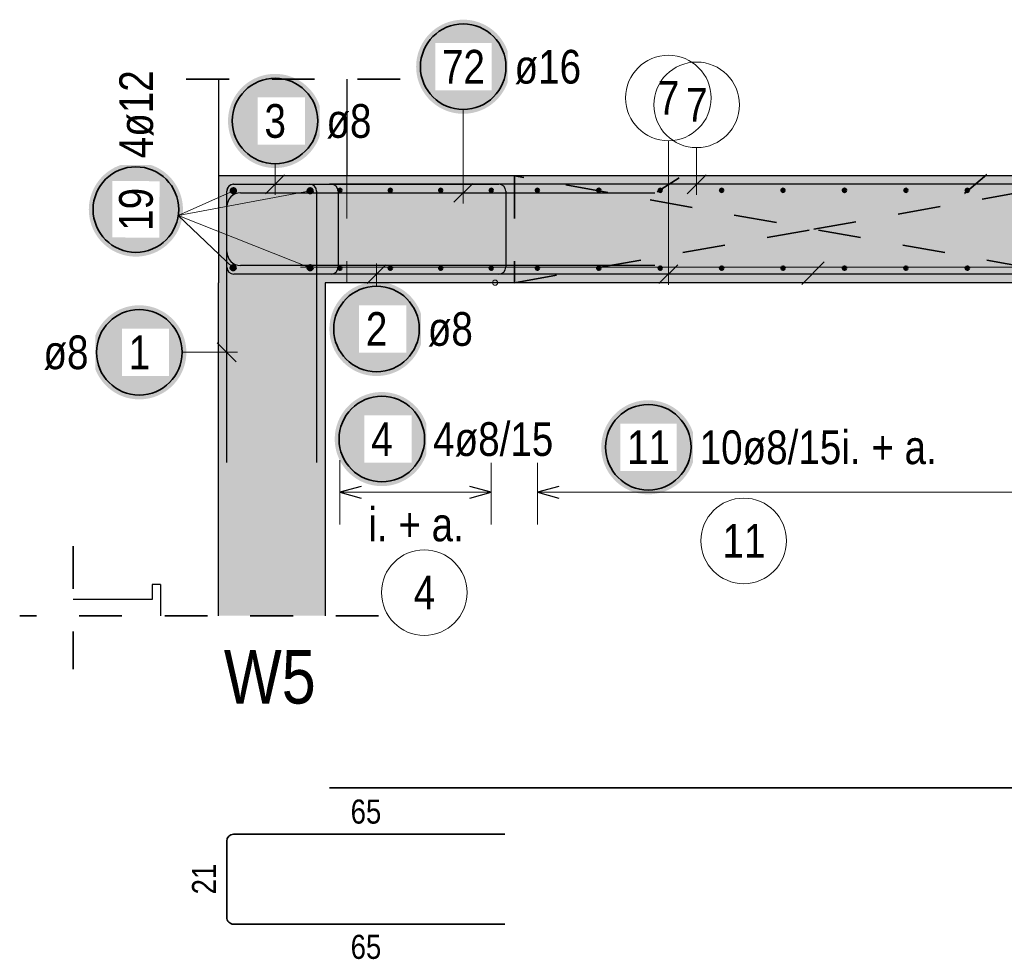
# Model space of a CAD drawing. Header units: millimetres. Extents: x -4.8 to 37.2, y -12 to 28.3.
# Tile 15 of 82: x 8.2 to 10.5, y 11.7 to 13.9. Entities that reach past the tile are written whole.
import ezdxf

# ---------------------------------------------------------------- set-up
doc = ezdxf.new("R2010")
doc.units = ezdxf.units.MM
doc.linetypes.add('DOT', pattern=[0.25, 0, -0.25])
doc.linetypes.add('HIDDEN', pattern=[0.375, 0.25, -0.125])
doc.layers.add('Achsen', color=7, linetype='Continuous', lineweight=20)
doc.layers.add('nplo Bewehrung', color=7, linetype='Continuous', lineweight=20)
doc.styles.add('Arial Narrow', font='ARIALN.TTF')

msp = doc.modelspace()

# ---------------------------------------------------------------- hatches: boundary and pattern name
at = {"lineweight": 25, "true_color": 0xffffff}
for points in [[(9.304933, 13.79486), (9.304866, 13.798699), (9.304665, 13.802533), (9.30433, 13.806358), (9.303862, 13.810169), (9.303262, 13.813961), (9.302529, 13.81773), (9.301665, 13.821471), (9.300672, 13.82518), (9.299549, 13.828852), (9.298299, 13.832482), (9.296923, 13.836067), (9.295423, 13.839601), (9.2938, 13.843081), (9.292057, 13.846502), (9.290196, 13.84986), (9.288218, 13.853151), (9.286127, 13.856371), (9.283925, 13.859516), (9.281614, 13.862583), (9.279198, 13.865566), (9.276679, 13.868464), (9.27406, 13.871272), (9.271345, 13.873987), (9.268537, 13.876606), (9.265639, 13.879125), (9.262656, 13.881541), (9.259589, 13.883852), (9.256444, 13.886054), (9.253224, 13.888145), (9.249933, 13.890123), (9.246575, 13.891984), (9.243154, 13.893727), (9.239674, 13.89535), (9.236139, 13.89685), (9.232555, 13.898226), (9.228925, 13.899476), (9.225253, 13.900599), (9.221544, 13.901592), (9.217803, 13.902456), (9.214034, 13.903189), (9.210242, 13.903789), (9.206431, 13.904257), (9.202606, 13.904592), (9.198772, 13.904793), (9.194933, 13.90486), (9.191094, 13.904793), (9.18726, 13.904592), (9.183435, 13.904257), (9.179624, 13.903789), (9.175831, 13.903189), (9.172062, 13.902456), (9.168321, 13.901592), (9.164613, 13.900599), (9.160941, 13.899476), (9.157311, 13.898226), (9.153726, 13.89685), (9.150192, 13.89535), (9.146712, 13.893727), (9.143291, 13.891984), (9.139933, 13.890123), (9.136642, 13.888145), (9.133422, 13.886054), (9.130276, 13.883852), (9.12721, 13.881541), (9.124226, 13.879125), (9.121328, 13.876606), (9.11852, 13.873987), (9.115805, 13.871272), (9.113187, 13.868464), (9.110668, 13.865566), (9.108252, 13.862583), (9.105941, 13.859516), (9.103739, 13.856371), (9.101647, 13.853151), (9.09967, 13.84986), (9.097809, 13.846502), (9.096065, 13.843081), (9.094443, 13.839601), (9.092943, 13.836067), (9.091567, 13.832482), (9.090317, 13.828852), (9.089194, 13.82518), (9.0882, 13.821471), (9.087337, 13.81773), (9.086604, 13.813961), (9.086003, 13.810169), (9.085535, 13.806358), (9.085201, 13.802533), (9.085, 13.798699), (9.084933, 13.79486), (9.085, 13.791021), (9.085201, 13.787187), (9.085535, 13.783362), (9.086003, 13.779551), (9.086604, 13.775758), (9.087337, 13.771989), (9.0882, 13.768248), (9.089194, 13.76454), (9.090317, 13.760868), (9.091567, 13.757238), (9.092943, 13.753653), (9.094443, 13.750119), (9.096065, 13.746639), (9.097809, 13.743218), (9.09967, 13.73986), (9.101647, 13.736569), (9.103739, 13.733349), (9.105941, 13.730203), (9.108252, 13.727137), (9.110668, 13.724153), (9.113187, 13.721255), (9.115805, 13.718447), (9.11852, 13.715732), (9.121328, 13.713114), (9.124226, 13.710595), (9.12721, 13.708179), (9.130276, 13.705868), (9.133422, 13.703666), (9.136642, 13.701574), (9.139933, 13.699597), (9.143291, 13.697736), (9.146712, 13.695992), (9.150192, 13.69437), (9.153726, 13.69287), (9.157311, 13.691494), (9.160941, 13.690244), (9.164613, 13.689121), (9.168321, 13.688127), (9.172062, 13.687264), (9.175831, 13.686531), (9.179624, 13.68593), (9.183435, 13.685462), (9.18726, 13.685128), (9.191094, 13.684927), (9.194933, 13.68486), (9.198772, 13.684927), (9.202606, 13.685128), (9.206431, 13.685462), (9.210242, 13.68593), (9.214034, 13.686531), (9.217803, 13.687264), (9.221544, 13.688127), (9.225253, 13.689121), (9.228925, 13.690244), (9.232555, 13.691494), (9.236139, 13.69287), (9.239674, 13.69437), (9.243154, 13.695992), (9.246575, 13.697736), (9.249933, 13.699597), (9.253224, 13.701574), (9.256444, 13.703666), (9.259589, 13.705868), (9.262656, 13.708179), (9.265639, 13.710595), (9.268537, 13.713114), (9.271345, 13.715732), (9.27406, 13.718447), (9.276679, 13.721255), (9.279198, 13.724153), (9.281614, 13.727137), (9.283925, 13.730203), (9.286127, 13.733349), (9.288218, 13.736569), (9.290196, 13.73986), (9.292057, 13.743218), (9.2938, 13.746639), (9.295423, 13.750119), (9.296923, 13.753653), (9.298299, 13.757238), (9.299549, 13.760868), (9.300672, 13.76454), (9.301665, 13.768248), (9.302529, 13.771989), (9.303262, 13.775758), (9.303862, 13.779551), (9.30433, 13.783362), (9.304665, 13.787187)], [(8.865177, 13.668111), (8.86511, 13.67195), (8.86491, 13.675785), (8.864575, 13.67961), (8.864107, 13.683421), (8.863506, 13.687213), (8.862774, 13.690982), (8.86191, 13.694723), (8.860916, 13.698432), (8.859794, 13.702103), (8.858544, 13.705734), (8.857168, 13.709318), (8.855667, 13.712852), (8.854045, 13.716332), (8.852302, 13.719753), (8.85044, 13.723111), (8.848463, 13.726403), (8.846372, 13.729623), (8.844169, 13.732768), (8.841859, 13.735834), (8.839442, 13.738818), (8.836923, 13.741716), (8.834305, 13.744524), (8.83159, 13.747239), (8.828782, 13.749857), (8.825884, 13.752376), (8.8229, 13.754793), (8.819834, 13.757103), (8.816689, 13.759306), (8.813469, 13.761397), (8.810177, 13.763374), (8.806819, 13.765236), (8.803398, 13.766979), (8.799919, 13.768601), (8.796384, 13.770102), (8.7928, 13.771478), (8.789169, 13.772728), (8.785498, 13.77385), (8.781789, 13.774844), (8.778048, 13.775708), (8.774279, 13.77644), (8.770487, 13.777041), (8.766676, 13.777509), (8.762851, 13.777844), (8.759016, 13.778044), (8.755177, 13.778111), (8.751339, 13.778044), (8.747504, 13.777844), (8.743679, 13.777509), (8.739868, 13.777041), (8.736076, 13.77644), (8.732307, 13.775708), (8.728566, 13.774844), (8.724857, 13.77385), (8.721186, 13.772728), (8.717555, 13.771478), (8.713971, 13.770102), (8.710436, 13.768601), (8.706957, 13.766979), (8.703536, 13.765236), (8.700177, 13.763374), (8.696886, 13.761397), (8.693666, 13.759306), (8.690521, 13.757103), (8.687455, 13.754793), (8.684471, 13.752376), (8.681573, 13.749857), (8.678765, 13.747239), (8.67605, 13.744524), (8.673432, 13.741716), (8.670913, 13.738818), (8.668496, 13.735834), (8.666186, 13.732768), (8.663983, 13.729623), (8.661892, 13.726403), (8.659915, 13.723111), (8.658053, 13.719753), (8.65631, 13.716332), (8.654687, 13.712852), (8.653187, 13.709318), (8.651811, 13.705734), (8.650561, 13.702103), (8.649439, 13.698432), (8.648445, 13.694723), (8.647581, 13.690982), (8.646849, 13.687213), (8.646248, 13.683421), (8.64578, 13.67961), (8.645445, 13.675785), (8.645244, 13.67195), (8.645177, 13.668111), (8.645244, 13.664273), (8.645445, 13.660438), (8.64578, 13.656613), (8.646248, 13.652802), (8.646849, 13.64901), (8.647581, 13.645241), (8.648445, 13.6415), (8.649439, 13.637791), (8.650561, 13.63412), (8.651811, 13.630489), (8.653187, 13.626905), (8.654687, 13.62337), (8.65631, 13.619891), (8.658053, 13.61647), (8.659915, 13.613111), (8.661892, 13.60982), (8.663983, 13.6066), (8.666186, 13.603455), (8.668496, 13.600389), (8.670913, 13.597405), (8.673432, 13.594507), (8.67605, 13.591699), (8.678765, 13.588984), (8.681573, 13.586366), (8.684471, 13.583847), (8.687455, 13.58143), (8.690521, 13.57912), (8.693666, 13.576917), (8.696886, 13.574826), (8.700177, 13.572849), (8.703536, 13.570987), (8.706957, 13.569244), (8.710436, 13.567621), (8.713971, 13.566121), (8.717555, 13.564745), (8.721186, 13.563495), (8.724857, 13.562373), (8.728566, 13.561379), (8.732307, 13.560515), (8.736076, 13.559783), (8.739868, 13.559182), (8.743679, 13.558714), (8.747504, 13.558379), (8.751339, 13.558178), (8.755177, 13.558111), (8.759016, 13.558178), (8.762851, 13.558379), (8.766676, 13.558714), (8.770487, 13.559182), (8.774279, 13.559783), (8.778048, 13.560515), (8.781789, 13.561379), (8.785498, 13.562373), (8.789169, 13.563495), (8.7928, 13.564745), (8.796384, 13.566121), (8.799919, 13.567621), (8.803398, 13.569244), (8.806819, 13.570987), (8.810177, 13.572849), (8.813469, 13.574826), (8.816689, 13.576917), (8.819834, 13.57912), (8.8229, 13.58143), (8.825884, 13.583847), (8.828782, 13.586366), (8.83159, 13.588984), (8.834305, 13.591699), (8.836923, 13.594507), (8.839442, 13.597405), (8.841859, 13.600389), (8.844169, 13.603455), (8.846372, 13.6066), (8.848463, 13.60982), (8.85044, 13.613111), (8.852302, 13.61647), (8.854045, 13.619891), (8.855667, 13.62337), (8.857168, 13.626905), (8.858544, 13.630489), (8.859794, 13.63412), (8.860916, 13.637791), (8.86191, 13.6415), (8.862774, 13.645241), (8.863506, 13.64901), (8.864107, 13.652802), (8.864575, 13.656613), (8.86491, 13.660438)], [(9.102219, 13.181816), (9.102152, 13.185655), (9.101951, 13.18949), (9.101617, 13.193314), (9.101149, 13.197125), (9.100548, 13.200918), (9.099815, 13.204687), (9.098952, 13.208428), (9.097958, 13.212136), (9.096835, 13.215808), (9.095585, 13.219439), (9.094209, 13.223023), (9.092709, 13.226557), (9.091087, 13.230037), (9.089343, 13.233458), (9.087482, 13.236816), (9.085505, 13.240107), (9.083413, 13.243328), (9.081211, 13.246473), (9.0789, 13.249539), (9.076484, 13.252523), (9.073965, 13.255421), (9.071347, 13.258229), (9.068632, 13.260944), (9.065824, 13.263562), (9.062926, 13.266081), (9.059942, 13.268497), (9.056876, 13.270808), (9.05373, 13.27301), (9.05051, 13.275102), (9.047219, 13.277079), (9.043861, 13.278941), (9.04044, 13.280684), (9.03696, 13.282306), (9.033426, 13.283807), (9.029841, 13.285182), (9.026211, 13.286433), (9.022539, 13.287555), (9.018831, 13.288549), (9.01509, 13.289413), (9.011321, 13.290145), (9.007528, 13.290746), (9.003717, 13.291214), (8.999892, 13.291548), (8.996058, 13.291749), (8.992219, 13.291816), (8.98838, 13.291749), (8.984546, 13.291548), (8.980721, 13.291214), (8.97691, 13.290746), (8.973118, 13.290145), (8.969349, 13.289413), (8.965608, 13.288549), (8.961899, 13.287555), (8.958227, 13.286433), (8.954597, 13.285182), (8.951013, 13.283807), (8.947478, 13.282306), (8.943998, 13.280684), (8.940577, 13.278941), (8.937219, 13.277079), (8.933928, 13.275102), (8.930708, 13.27301), (8.927563, 13.270808), (8.924496, 13.268497), (8.921513, 13.266081), (8.918615, 13.263562), (8.915807, 13.260944), (8.913092, 13.258229), (8.910473, 13.255421), (8.907954, 13.252523), (8.905538, 13.249539), (8.903227, 13.246473), (8.901025, 13.243328), (8.898934, 13.240107), (8.896956, 13.236816), (8.895095, 13.233458), (8.893352, 13.230037), (8.891729, 13.226557), (8.890229, 13.223023), (8.888853, 13.219439), (8.887603, 13.215808), (8.88648, 13.212136), (8.885487, 13.208428), (8.884623, 13.204687), (8.88389, 13.200918), (8.88329, 13.197125), (8.882822, 13.193314), (8.882487, 13.18949), (8.882286, 13.185655), (8.882219, 13.181816), (8.882286, 13.177977), (8.882487, 13.174143), (8.882822, 13.170318), (8.88329, 13.166507), (8.88389, 13.162715), (8.884623, 13.158946), (8.885487, 13.155205), (8.88648, 13.151496), (8.887603, 13.147824), (8.888853, 13.144194), (8.890229, 13.14061), (8.891729, 13.137075), (8.893352, 13.133595), (8.895095, 13.130174), (8.896956, 13.126816), (8.898934, 13.123525), (8.901025, 13.120305), (8.903227, 13.11716), (8.905538, 13.114094), (8.907954, 13.11111), (8.910473, 13.108212), (8.913092, 13.105404), (8.915807, 13.102689), (8.918615, 13.10007), (8.921513, 13.097551), (8.924496, 13.095135), (8.927563, 13.092824), (8.930708, 13.090622), (8.933928, 13.088531), (8.937219, 13.086554), (8.940577, 13.084692), (8.943998, 13.082949), (8.947478, 13.081326), (8.951013, 13.079826), (8.954597, 13.07845), (8.958227, 13.0772), (8.961899, 13.076078), (8.965608, 13.075084), (8.969349, 13.07422), (8.973118, 13.073487), (8.97691, 13.072887), (8.980721, 13.072419), (8.984546, 13.072084), (8.98838, 13.071883), (8.992219, 13.071816), (8.996058, 13.071883), (8.999892, 13.072084), (9.003717, 13.072419), (9.007528, 13.072887), (9.011321, 13.073487), (9.01509, 13.07422), (9.018831, 13.075084), (9.022539, 13.076078), (9.026211, 13.0772), (9.029841, 13.07845), (9.033426, 13.079826), (9.03696, 13.081326), (9.04044, 13.082949), (9.043861, 13.084692), (9.047219, 13.086554), (9.05051, 13.088531), (9.05373, 13.090622), (9.056876, 13.092824), (9.059942, 13.095135), (9.062926, 13.097551), (9.065824, 13.10007), (9.068632, 13.102689), (9.071347, 13.105404), (9.073965, 13.108212), (9.076484, 13.11111), (9.0789, 13.114094), (9.081211, 13.11716), (9.083413, 13.120305), (9.085505, 13.123525), (9.087482, 13.126816), (9.089343, 13.130174), (9.091087, 13.133595), (9.092709, 13.137075), (9.094209, 13.14061), (9.095585, 13.144194), (9.096835, 13.147824), (9.097958, 13.151496), (9.098952, 13.155205), (9.099815, 13.158946), (9.100548, 13.162715), (9.101149, 13.166507), (9.101617, 13.170318), (9.101951, 13.174143)], [(8.547762, 13.127191), (8.547695, 13.13103), (8.547495, 13.134864), (8.54716, 13.138689), (8.546692, 13.1425), (8.546091, 13.146293), (8.545359, 13.150062), (8.544495, 13.153803), (8.543501, 13.157511), (8.542379, 13.161183), (8.541129, 13.164813), (8.539753, 13.168398), (8.538252, 13.171932), (8.53663, 13.175412), (8.534887, 13.178833), (8.533025, 13.182191), (8.531048, 13.185482), (8.528957, 13.188702), (8.526754, 13.191848), (8.524444, 13.194914), (8.522027, 13.197898), (8.519508, 13.200796), (8.51689, 13.203604), (8.514175, 13.206319), (8.511367, 13.208937), (8.508469, 13.211456), (8.505485, 13.213872), (8.502419, 13.216183), (8.499274, 13.218385), (8.496054, 13.220477), (8.492762, 13.222454), (8.489404, 13.224315), (8.485983, 13.226059), (8.482503, 13.227681), (8.478969, 13.229181), (8.475385, 13.230557), (8.471754, 13.231807), (8.468083, 13.23293), (8.464374, 13.233924), (8.460633, 13.234787), (8.456864, 13.23552), (8.453072, 13.236121), (8.449261, 13.236589), (8.445436, 13.236923), (8.441601, 13.237124), (8.437762, 13.237191), (8.433924, 13.237124), (8.430089, 13.236923), (8.426264, 13.236589), (8.422453, 13.236121), (8.418661, 13.23552), (8.414892, 13.234787), (8.411151, 13.233924), (8.407442, 13.23293), (8.403771, 13.231807), (8.40014, 13.230557), (8.396556, 13.229181), (8.393021, 13.227681), (8.389542, 13.226059), (8.386121, 13.224315), (8.382762, 13.222454), (8.379471, 13.220477), (8.376251, 13.218385), (8.373106, 13.216183), (8.37004, 13.213872), (8.367056, 13.211456), (8.364158, 13.208937), (8.36135, 13.206319), (8.358635, 13.203604), (8.356017, 13.200796), (8.353498, 13.197898), (8.351081, 13.194914), (8.348771, 13.191848), (8.346568, 13.188702), (8.344477, 13.185482), (8.3425, 13.182191), (8.340638, 13.178833), (8.338895, 13.175412), (8.337272, 13.171932), (8.335772, 13.168398), (8.334396, 13.164813), (8.333146, 13.161183), (8.332024, 13.157511), (8.33103, 13.153803), (8.330166, 13.150062), (8.329434, 13.146293), (8.328833, 13.1425), (8.328365, 13.138689), (8.32803, 13.134864), (8.327829, 13.13103), (8.327762, 13.127191), (8.327829, 13.123352), (8.32803, 13.119518), (8.328365, 13.115693), (8.328833, 13.111882), (8.329434, 13.10809), (8.330166, 13.104321), (8.33103, 13.10058), (8.332024, 13.096871), (8.333146, 13.093199), (8.334396, 13.089569), (8.335772, 13.085985), (8.337272, 13.08245), (8.338895, 13.07897), (8.340638, 13.075549), (8.3425, 13.072191), (8.344477, 13.0689), (8.346568, 13.06568), (8.348771, 13.062535), (8.351081, 13.059468), (8.353498, 13.056485), (8.356017, 13.053587), (8.358635, 13.050779), (8.36135, 13.048064), (8.364158, 13.045445), (8.367056, 13.042926), (8.37004, 13.04051), (8.373106, 13.038199), (8.376251, 13.035997), (8.379471, 13.033906), (8.382762, 13.031928), (8.386121, 13.030067), (8.389542, 13.028324), (8.393021, 13.026701), (8.396556, 13.025201), (8.40014, 13.023825), (8.403771, 13.022575), (8.407442, 13.021452), (8.411151, 13.020459), (8.414892, 13.019595), (8.418661, 13.018862), (8.422453, 13.018262), (8.426264, 13.017794), (8.430089, 13.017459), (8.433924, 13.017258), (8.437762, 13.017191), (8.441601, 13.017258), (8.445436, 13.017459), (8.449261, 13.017794), (8.453072, 13.018262), (8.456864, 13.018862), (8.460633, 13.019595), (8.464374, 13.020459), (8.468083, 13.021452), (8.471754, 13.022575), (8.475385, 13.023825), (8.478969, 13.025201), (8.482503, 13.026701), (8.485983, 13.028324), (8.489404, 13.030067), (8.492762, 13.031928), (8.496054, 13.033906), (8.499274, 13.035997), (8.502419, 13.038199), (8.505485, 13.04051), (8.508469, 13.042926), (8.511367, 13.045445), (8.514175, 13.048064), (8.51689, 13.050779), (8.519508, 13.053587), (8.522027, 13.056485), (8.524444, 13.059468), (8.526754, 13.062535), (8.528957, 13.06568), (8.531048, 13.0689), (8.533025, 13.072191), (8.534887, 13.075549), (8.53663, 13.07897), (8.538252, 13.08245), (8.539753, 13.085985), (8.541129, 13.089569), (8.542379, 13.093199), (8.543501, 13.096871), (8.544495, 13.10058), (8.545359, 13.104321), (8.546091, 13.10809), (8.546692, 13.111882), (8.54716, 13.115693), (8.547495, 13.119518)], [(9.114635, 12.924386), (9.114568, 12.928225), (9.114367, 12.93206), (9.114032, 12.935884), (9.113564, 12.939695), (9.112963, 12.943488), (9.112231, 12.947257), (9.111367, 12.950998), (9.110373, 12.954706), (9.109251, 12.958378), (9.108001, 12.962009), (9.106625, 12.965593), (9.105125, 12.969127), (9.103502, 12.972607), (9.101759, 12.976028), (9.099897, 12.979386), (9.09792, 12.982677), (9.095829, 12.985898), (9.093626, 12.989043), (9.091316, 12.992109), (9.088899, 12.995093), (9.086381, 12.997991), (9.083762, 13.000799), (9.081047, 13.003514), (9.078239, 13.006132), (9.075341, 13.008651), (9.072357, 13.011068), (9.069291, 13.013378), (9.066146, 13.01558), (9.062926, 13.017672), (9.059635, 13.019649), (9.056276, 13.021511), (9.052855, 13.023254), (9.049376, 13.024876), (9.045841, 13.026377), (9.042257, 13.027753), (9.038626, 13.029003), (9.034955, 13.030125), (9.031246, 13.031119), (9.027505, 13.031983), (9.023736, 13.032715), (9.019944, 13.033316), (9.016133, 13.033784), (9.012308, 13.034118), (9.008474, 13.034319), (9.004635, 13.034386), (9.000796, 13.034319), (8.996961, 13.034118), (8.993136, 13.033784), (8.989326, 13.033316), (8.985533, 13.032715), (8.981764, 13.031983), (8.978023, 13.031119), (8.974314, 13.030125), (8.970643, 13.029003), (8.967012, 13.027753), (8.963428, 13.026377), (8.959894, 13.024876), (8.956414, 13.023254), (8.952993, 13.021511), (8.949635, 13.019649), (8.946343, 13.017672), (8.943123, 13.01558), (8.939978, 13.013378), (8.936912, 13.011068), (8.933928, 13.008651), (8.93103, 13.006132), (8.928222, 13.003514), (8.925507, 13.000799), (8.922889, 12.997991), (8.92037, 12.995093), (8.917953, 12.992109), (8.915643, 12.989043), (8.91344, 12.985898), (8.911349, 12.982677), (8.909372, 12.979386), (8.90751, 12.976028), (8.905767, 12.972607), (8.904145, 12.969127), (8.902644, 12.965593), (8.901268, 12.962009), (8.900018, 12.958378), (8.898896, 12.954706), (8.897902, 12.950998), (8.897038, 12.947257), (8.896306, 12.943488), (8.895705, 12.939695), (8.895237, 12.935884), (8.894903, 12.93206), (8.894702, 12.928225), (8.894635, 12.924386), (8.894702, 12.920547), (8.894903, 12.916713), (8.895237, 12.912888), (8.895705, 12.909077), (8.896306, 12.905285), (8.897038, 12.901516), (8.897902, 12.897775), (8.898896, 12.894066), (8.900018, 12.890394), (8.901268, 12.886764), (8.902644, 12.88318), (8.904145, 12.879645), (8.905767, 12.876166), (8.90751, 12.872744), (8.909372, 12.869386), (8.911349, 12.866095), (8.91344, 12.862875), (8.915643, 12.85973), (8.917953, 12.856664), (8.92037, 12.85368), (8.922889, 12.850782), (8.925507, 12.847974), (8.928222, 12.845259), (8.93103, 12.84264), (8.933928, 12.840121), (8.936912, 12.837705), (8.939978, 12.835394), (8.943123, 12.833192), (8.946343, 12.831101), (8.949635, 12.829124), (8.952993, 12.827262), (8.956414, 12.825519), (8.959894, 12.823896), (8.963428, 12.822396), (8.967012, 12.82102), (8.970643, 12.81977), (8.974314, 12.818648), (8.978023, 12.817654), (8.981764, 12.81679), (8.985533, 12.816057), (8.989326, 12.815457), (8.993136, 12.814989), (8.996961, 12.814654), (9.000796, 12.814453), (9.004635, 12.814386), (9.008474, 12.814453), (9.012308, 12.814654), (9.016133, 12.814989), (9.019944, 12.815457), (9.023736, 12.816057), (9.027505, 12.81679), (9.031246, 12.817654), (9.034955, 12.818648), (9.038626, 12.81977), (9.042257, 12.82102), (9.045841, 12.822396), (9.049376, 12.823896), (9.052855, 12.825519), (9.056276, 12.827262), (9.059635, 12.829124), (9.062926, 12.831101), (9.066146, 12.833192), (9.069291, 12.835394), (9.072357, 12.837705), (9.075341, 12.840121), (9.078239, 12.84264), (9.081047, 12.845259), (9.083762, 12.847974), (9.086381, 12.850782), (9.088899, 12.85368), (9.091316, 12.856664), (9.093626, 12.85973), (9.095829, 12.862875), (9.09792, 12.866095), (9.099897, 12.869386), (9.101759, 12.872744), (9.103502, 12.876166), (9.105125, 12.879645), (9.106625, 12.88318), (9.108001, 12.886764), (9.109251, 12.890394), (9.110373, 12.894066), (9.111367, 12.897775), (9.112231, 12.901516), (9.112963, 12.905285), (9.113564, 12.909077), (9.114032, 12.912888), (9.114367, 12.916713)], [(9.737605, 12.905218), (9.737538, 12.909057), (9.737337, 12.912892), (9.737003, 12.916717), (9.736535, 12.920527), (9.735934, 12.92432), (9.735202, 12.928089), (9.734338, 12.93183), (9.733344, 12.935539), (9.732222, 12.93921), (9.730971, 12.942841), (9.729596, 12.946425), (9.728095, 12.949959), (9.726473, 12.953439), (9.72473, 12.95686), (9.722868, 12.960218), (9.720891, 12.96351), (9.718799, 12.96673), (9.716597, 12.969875), (9.714286, 12.972941), (9.71187, 12.975925), (9.709351, 12.978823), (9.706733, 12.981631), (9.704018, 12.984346), (9.70121, 12.986964), (9.698312, 12.989483), (9.695328, 12.9919), (9.692262, 12.99421), (9.689117, 12.996413), (9.685896, 12.998504), (9.682605, 13.000481), (9.679247, 13.002343), (9.675826, 13.004086), (9.672346, 13.005708), (9.668812, 13.007209), (9.665228, 13.008585), (9.661597, 13.009835), (9.657925, 13.010957), (9.654217, 13.011951), (9.650476, 13.012815), (9.646707, 13.013547), (9.642914, 13.014148), (9.639103, 13.014616), (9.635279, 13.01495), (9.631444, 13.015151), (9.627605, 13.015218), (9.623766, 13.015151), (9.619932, 13.01495), (9.616107, 13.014616), (9.612296, 13.014148), (9.608504, 13.013547), (9.604735, 13.012815), (9.600994, 13.011951), (9.597285, 13.010957), (9.593613, 13.009835), (9.589983, 13.008585), (9.586399, 13.007209), (9.582864, 13.005708), (9.579384, 13.004086), (9.575963, 13.002343), (9.572605, 13.000481), (9.569314, 12.998504), (9.566094, 12.996413), (9.562949, 12.99421), (9.559883, 12.9919), (9.556899, 12.989483), (9.554001, 12.986964), (9.551193, 12.984346), (9.548478, 12.981631), (9.545859, 12.978823), (9.54334, 12.975925), (9.540924, 12.972941), (9.538613, 12.969875), (9.536411, 12.96673), (9.53432, 12.96351), (9.532342, 12.960218), (9.530481, 12.95686), (9.528738, 12.953439), (9.527115, 12.949959), (9.525615, 12.946425), (9.524239, 12.942841), (9.522989, 12.93921), (9.521867, 12.935539), (9.520873, 12.93183), (9.520009, 12.928089), (9.519276, 12.92432), (9.518676, 12.920527), (9.518208, 12.916717), (9.517873, 12.912892), (9.517672, 12.909057), (9.517605, 12.905218), (9.517672, 12.901379), (9.517873, 12.897545), (9.518208, 12.89372), (9.518676, 12.889909), (9.519276, 12.886117), (9.520009, 12.882348), (9.520873, 12.878607), (9.521867, 12.874898), (9.522989, 12.871227), (9.524239, 12.867596), (9.525615, 12.864012), (9.527115, 12.860477), (9.528738, 12.856998), (9.530481, 12.853577), (9.532342, 12.850218), (9.53432, 12.846927), (9.536411, 12.843707), (9.538613, 12.840562), (9.540924, 12.837496), (9.54334, 12.834512), (9.545859, 12.831614), (9.548478, 12.828806), (9.551193, 12.826091), (9.554001, 12.823472), (9.556899, 12.820954), (9.559883, 12.818537), (9.562949, 12.816227), (9.566094, 12.814024), (9.569314, 12.811933), (9.572605, 12.809956), (9.575963, 12.808094), (9.579384, 12.806351), (9.582864, 12.804728), (9.586399, 12.803228), (9.589983, 12.801852), (9.593613, 12.800602), (9.597285, 12.79948), (9.600994, 12.798486), (9.604735, 12.797622), (9.608504, 12.79689), (9.612296, 12.796289), (9.616107, 12.795821), (9.619932, 12.795486), (9.623766, 12.795285), (9.627605, 12.795218), (9.631444, 12.795285), (9.635279, 12.795486), (9.639103, 12.795821), (9.642914, 12.796289), (9.646707, 12.79689), (9.650476, 12.797622), (9.654217, 12.798486), (9.657925, 12.79948), (9.661597, 12.800602), (9.665228, 12.801852), (9.668812, 12.803228), (9.672346, 12.804728), (9.675826, 12.806351), (9.679247, 12.808094), (9.682605, 12.809956), (9.685896, 12.811933), (9.689117, 12.814024), (9.692262, 12.816227), (9.695328, 12.818537), (9.698312, 12.820954), (9.70121, 12.823472), (9.704018, 12.826091), (9.706733, 12.828806), (9.709351, 12.831614), (9.71187, 12.834512), (9.714286, 12.837496), (9.716597, 12.840562), (9.718799, 12.843707), (9.720891, 12.846927), (9.722868, 12.850218), (9.72473, 12.853577), (9.726473, 12.856998), (9.728095, 12.860477), (9.729596, 12.864012), (9.730971, 12.867596), (9.732222, 12.871227), (9.733344, 12.874898), (9.734338, 12.878607), (9.735202, 12.882348), (9.735934, 12.886117), (9.736535, 12.889909), (9.737003, 12.89372), (9.737337, 12.897545)]]:
    msp.add_hatch(color=7, dxfattribs=at).paths.add_polyline_path(points)
at = {"lineweight": 50, "true_color": 0xffffff}
msp.add_hatch(color=7, dxfattribs=at).paths.add_polyline_path([(8.539825, 13.460946), (8.539758, 13.464785), (8.539557, 13.468619), (8.539223, 13.472444), (8.538755, 13.476255), (8.538154, 13.480047), (8.537421, 13.483816), (8.536558, 13.487558), (8.535564, 13.491266), (8.534441, 13.494938), (8.533191, 13.498568), (8.531815, 13.502153), (8.530315, 13.505687), (8.528693, 13.509167), (8.526949, 13.512588), (8.525088, 13.515946), (8.52311, 13.519237), (8.521019, 13.522457), (8.518817, 13.525603), (8.516506, 13.528669), (8.51409, 13.531653), (8.511571, 13.534551), (8.508953, 13.537359), (8.506238, 13.540074), (8.50343, 13.542692), (8.500532, 13.545211), (8.497548, 13.547627), (8.494482, 13.549938), (8.491336, 13.55214), (8.488116, 13.554231), (8.484825, 13.556209), (8.481467, 13.55807), (8.478046, 13.559814), (8.474566, 13.561436), (8.471032, 13.562936), (8.467447, 13.564312), (8.463817, 13.565562), (8.460145, 13.566685), (8.456437, 13.567679), (8.452695, 13.568542), (8.448926, 13.569275), (8.445134, 13.569876), (8.441323, 13.570344), (8.437498, 13.570678), (8.433664, 13.570879), (8.429825, 13.570946), (8.425986, 13.570879), (8.422152, 13.570678), (8.418327, 13.570344), (8.414516, 13.569876), (8.410724, 13.569275), (8.406955, 13.568542), (8.403214, 13.567679), (8.399505, 13.566685), (8.395833, 13.565562), (8.392203, 13.564312), (8.388618, 13.562936), (8.385084, 13.561436), (8.381604, 13.559814), (8.378183, 13.55807), (8.374825, 13.556209), (8.371534, 13.554231), (8.368314, 13.55214), (8.365169, 13.549938), (8.362102, 13.547627), (8.359119, 13.545211), (8.356221, 13.542692), (8.353413, 13.540074), (8.350698, 13.537359), (8.348079, 13.534551), (8.34556, 13.531653), (8.343144, 13.528669), (8.340833, 13.525603), (8.338631, 13.522457), (8.33654, 13.519237), (8.334562, 13.515946), (8.332701, 13.512588), (8.330958, 13.509167), (8.329335, 13.505687), (8.327835, 13.502153), (8.326459, 13.498568), (8.325209, 13.494938), (8.324086, 13.491266), (8.323093, 13.487558), (8.322229, 13.483816), (8.321496, 13.480047), (8.320896, 13.476255), (8.320428, 13.472444), (8.320093, 13.468619), (8.319892, 13.464785), (8.319825, 13.460946), (8.319892, 13.457107), (8.320093, 13.453273), (8.320428, 13.449448), (8.320896, 13.445637), (8.321496, 13.441845), (8.322229, 13.438076), (8.323093, 13.434335), (8.324086, 13.430626), (8.325209, 13.426954), (8.326459, 13.423324), (8.327835, 13.419739), (8.329335, 13.416205), (8.330958, 13.412725), (8.332701, 13.409304), (8.334562, 13.405946), (8.33654, 13.402655), (8.338631, 13.399435), (8.340833, 13.39629), (8.343144, 13.393223), (8.34556, 13.39024), (8.348079, 13.387342), (8.350698, 13.384534), (8.353413, 13.381819), (8.356221, 13.3792), (8.359119, 13.376681), (8.362102, 13.374265), (8.365169, 13.371954), (8.368314, 13.369752), (8.371534, 13.367661), (8.374825, 13.365683), (8.378183, 13.363822), (8.381604, 13.362079), (8.385084, 13.360456), (8.388618, 13.358956), (8.392203, 13.35758), (8.395833, 13.35633), (8.399505, 13.355207), (8.403214, 13.354214), (8.406955, 13.35335), (8.410724, 13.352617), (8.414516, 13.352017), (8.418327, 13.351549), (8.422152, 13.351214), (8.425986, 13.351013), (8.429825, 13.350946), (8.433664, 13.351013), (8.437498, 13.351214), (8.441323, 13.351549), (8.445134, 13.352017), (8.448926, 13.352617), (8.452695, 13.35335), (8.456437, 13.354214), (8.460145, 13.355207), (8.463817, 13.35633), (8.467447, 13.35758), (8.471032, 13.358956), (8.474566, 13.360456), (8.478046, 13.362079), (8.481467, 13.363822), (8.484825, 13.365683), (8.488116, 13.367661), (8.491336, 13.369752), (8.494482, 13.371954), (8.497548, 13.374265), (8.500532, 13.376681), (8.50343, 13.3792), (8.506238, 13.381819), (8.508953, 13.384534), (8.511571, 13.387342), (8.51409, 13.39024), (8.516506, 13.393223), (8.518817, 13.39629), (8.521019, 13.399435), (8.52311, 13.402655), (8.525088, 13.405946), (8.526949, 13.409304), (8.528693, 13.412725), (8.530315, 13.416205), (8.531815, 13.419739), (8.533191, 13.423324), (8.534441, 13.426954), (8.535564, 13.430626), (8.536558, 13.434335), (8.537421, 13.438076), (8.538154, 13.441845), (8.538755, 13.445637), (8.539223, 13.449448), (8.539557, 13.453273)])
at = {"lineweight": 13, "true_color": 0xd7ffd7}
for points in [[(11.165097, 13.540004), (11.165097, 13.290004), (8.622644, 13.290004), (8.622644, 13.540004)], [(8.872216, 13.290004), (8.872253, 12.511443), (8.622253, 12.511443), (8.622216, 13.290004)]]:
    msp.add_hatch(color=254, dxfattribs=at).paths.add_polyline_path(points)

# ---------------------------------------------------------------- linework, layer by layer
at = {"color": 2, "linetype": 'HIDDEN', "lineweight": 35, "ltscale": 0.25}
for p, q in [((9.047644, 13.765509), (8.497644, 13.765509)), ((8.283229, 12.6744), (8.283229, 12.386443)), ((8.997253, 12.511443), (8.158229, 12.511443))]:
    msp.add_line(p, q, dxfattribs=at)
at = {"color": 3, "linetype": 'Continuous', "lineweight": 25}
for p, q in [((8.622644, 13.765509), (8.622644, 13.540004)), ((11.165097, 13.540004), (8.622644, 13.540004)), ((8.622644, 13.540004), (8.622644, 13.290004)), ((8.73308, 13.497907), (8.777275, 13.542102)), ((8.658206, 13.520004), (8.836206, 13.520004)), ((8.658644, 13.520004), (9.278445, 13.520004)), ((8.658644, 13.520004), (8.886644, 13.520004)), ((17.312223, 13.520004), (8.882223, 13.519998)), ((9.172836, 13.477907), (9.21703, 13.522102)), ((8.642236, 12.870004), (8.642206, 13.504004)), ((8.642644, 13.326004), (8.642644, 13.504004)), ((8.642644, 13.326004), (8.642644, 13.504004)), ((8.674644, 13.500004), (9.642644, 13.500004)), ((8.852206, 13.504005), (8.852236, 12.870004)), ((8.902644, 13.504004), (8.902644, 13.326004)), ((9.294445, 13.504004), (9.294445, 13.326004)), ((8.642644, 13.362004), (8.642644, 13.468004)), ((8.902644, 13.420004), (8.902644, 13.326004)), ((9.294445, 13.420004), (9.294445, 13.326004)), ((9.642644, 13.330004), (8.674644, 13.330004)), ((9.014316, 13.332102), (8.970122, 13.287907)), ((9.278445, 13.310004), (8.658644, 13.310004)), ((8.886644, 13.310004), (8.658644, 13.310004)), ((8.886644, 13.310004), (8.792644, 13.310004)), ((17.328051, 13.310105), (8.898051, 13.310099)), ((9.278445, 13.310004), (9.184445, 13.310004)), ((8.622644, 13.290004), (8.622216, 13.290004)), ((8.622216, 13.290004), (8.622253, 12.511443)), ((11.165097, 13.290004), (8.872216, 13.290004)), ((8.872216, 13.290004), (8.872253, 12.511443)), ((8.664322, 13.105105), (8.620126, 13.149297)), ((8.956644, 12.813397), (8.906644, 12.8)), ((8.906644, 12.8), (8.956644, 12.786603)), ((9.260445, 12.8), (9.210445, 12.813397)), ((9.210445, 12.786603), (9.260445, 12.8)), ((9.418445, 12.813397), (9.368445, 12.8)), ((9.368445, 12.8), (9.418445, 12.786603)), ((8.48764, 12.5844), (8.46764, 12.5844)), ((8.46764, 12.5844), (8.46764, 12.5494)), ((8.48764, 12.5844), (8.48764, 12.511443)), ((8.46764, 12.5494), (8.283229, 12.5494))]:
    msp.add_line(p, q, dxfattribs=at)
at = {"color": 5, "linetype": 'Continuous', "lineweight": 18}
for p, q in [((9.194933, 13.69486), (9.194933, 13.475004)), ((8.755177, 13.568111), (8.755177, 13.495004)), ((8.657644, 13.505004), (8.528839, 13.446939)), ((8.837216, 13.505004), (8.528839, 13.446939)), ((8.657216, 13.325004), (8.528839, 13.446939)), ((8.837216, 13.325004), (8.528839, 13.446939)), ((8.992219, 13.281816), (8.992219, 13.335004)), ((8.537762, 13.127196), (8.667224, 13.127202)), ((8.906644, 12.875), (8.906644, 12.725)), ((9.260445, 12.725), (9.260445, 12.875)), ((9.368445, 12.875), (9.368445, 12.725)), ((9.260445, 12.8), (8.906644, 12.8)), ((9.368445, 12.8), (10.660444, 12.8))]:
    msp.add_line(p, q, dxfattribs=at)
at = {"color": 9, "linetype": 'Continuous', "lineweight": 0}
for p, q in [((9.674509, 13.621855), (9.674509, 13.285004)), ((9.740579, 13.605742), (9.740579, 13.495004)), ((9.718482, 13.497907), (9.762676, 13.542102)), ((12.972223, 13.520004), (8.922223, 13.520004)), ((9.652412, 13.287907), (9.696606, 13.332102)), ((12.972223, 13.310004), (8.922223, 13.310004))]:
    msp.add_line(p, q, dxfattribs=at)
at = {"color": 5, "linetype": 'HIDDEN', "lineweight": 18, "ltscale": 0.25}
msp.add_line((8.922644, 13.540004), (8.922644, 13.290004), dxfattribs=at)
at = {"color": 2, "linetype": 'DOT', "lineweight": 35, "ltscale": 0.25}
for p, q in [((9.314445, 13.540004), (9.314445, 13.290004)), ((9.648647, 13.502381), (9.69934, 13.534824)), ((10.366461, 13.498325), (10.419181, 13.542935)), ((9.986434, 13.285511), (10.03827, 13.338612))]:
    msp.add_line(p, q, dxfattribs=at)
at = {"color": 2, "linetype": 'Continuous', "lineweight": 35}
for p, q in [((17.312223, 12.108889), (8.882223, 12.108883)), ((8.658216, 12.000367), (9.292216, 12.000397)), ((8.642216, 11.806367), (8.642216, 11.984367)), ((9.292216, 11.790397), (8.658217, 11.790367))]:
    msp.add_line(p, q, dxfattribs=at)
for centre in [(9.194933, 13.79486), (8.755177, 13.668111), (8.429825, 13.460946), (8.992219, 13.181816), (8.437762, 13.127191), (9.004635, 12.924386), (9.627605, 12.905218)]:
    msp.add_circle(centre, 0.1, dxfattribs=at)
at = {"color": 9, "linetype": 'Continuous', "lineweight": 0}
for centre in [(9.674509, 13.721855), (9.740579, 13.705742), (9.850535, 12.686342), (9.103888, 12.565442)]:
    msp.add_circle(centre, 0.1, dxfattribs=at)
at = {"color": 4, "linetype": 'Continuous', "lineweight": 50}
for centre, radius in [((8.657644, 13.505004), 0.006), ((8.657644, 13.505004), 0.006), ((8.657644, 13.505004), 0.0054), ((8.837216, 13.505004), 0.006), ((8.837216, 13.505004), 0.006), ((8.837216, 13.505004), 0.0054), ((8.906644, 13.506004), 0.004), ((8.906644, 13.506004), 0.004), ((9.024578, 13.506004), 0.004), ((9.024578, 13.506004), 0.004), ((9.142511, 13.506004), 0.004), ((9.142511, 13.506004), 0.004), ((9.260445, 13.506004), 0.004), ((9.260445, 13.506004), 0.004), ((9.368445, 13.506004), 0.004), ((9.368445, 13.506004), 0.004), ((9.512, 13.506004), 0.004), ((9.512, 13.506004), 0.004), ((9.655556, 13.506004), 0.004), ((9.655556, 13.506004), 0.004), ((9.799111, 13.506004), 0.004), ((9.799111, 13.506004), 0.004), ((9.942667, 13.506004), 0.004), ((9.942667, 13.506004), 0.004), ((10.086222, 13.506004), 0.004), ((10.086222, 13.506004), 0.004), ((10.229777, 13.506004), 0.004), ((10.229777, 13.506004), 0.004), ((10.373333, 13.506004), 0.004), ((10.373333, 13.506004), 0.004), ((8.657644, 13.505004), 0.0042), ((8.657644, 13.505004), 0.003), ((8.657644, 13.505004), 0.0018), ((8.657644, 13.505004), 0.0006), ((8.837216, 13.505004), 0.0042), ((8.837216, 13.505004), 0.003), ((8.837216, 13.505004), 0.0018), ((8.837216, 13.505004), 0.0006), ((8.906644, 13.506004), 0.0036), ((8.906644, 13.506004), 0.0028), ((8.906644, 13.506004), 0.002), ((8.906644, 13.506004), 0.0012), ((8.906644, 13.506004), 0.0004), ((9.024578, 13.506004), 0.0036), ((9.024578, 13.506004), 0.0028), ((9.024578, 13.506004), 0.002), ((9.024578, 13.506004), 0.0012), ((9.024578, 13.506004), 0.0004), ((9.142511, 13.506004), 0.0036), ((9.142511, 13.506004), 0.0028), ((9.142511, 13.506004), 0.002), ((9.142511, 13.506004), 0.0012), ((9.142511, 13.506004), 0.0004), ((9.260445, 13.506004), 0.0036), ((9.260445, 13.506004), 0.0028), ((9.260445, 13.506004), 0.002), ((9.260445, 13.506004), 0.0012), ((9.260445, 13.506004), 0.0004), ((9.368445, 13.506004), 0.0036), ((9.368445, 13.506004), 0.0028), ((9.368445, 13.506004), 0.002), ((9.368445, 13.506004), 0.0012), ((9.368445, 13.506004), 0.0004), ((9.512, 13.506004), 0.0036), ((9.512, 13.506004), 0.0028), ((9.512, 13.506004), 0.002), ((9.512, 13.506004), 0.0012), ((9.512, 13.506004), 0.0004), ((9.655556, 13.506004), 0.0036), ((9.655556, 13.506004), 0.0028), ((9.655556, 13.506004), 0.002), ((9.655556, 13.506004), 0.0012), ((9.655556, 13.506004), 0.0004), ((9.799111, 13.506004), 0.0036), ((9.799111, 13.506004), 0.0028), ((9.799111, 13.506004), 0.002), ((9.799111, 13.506004), 0.0012), ((9.799111, 13.506004), 0.0004), ((9.942667, 13.506004), 0.0036), ((9.942667, 13.506004), 0.0028), ((9.942667, 13.506004), 0.002), ((9.942667, 13.506004), 0.0012), ((9.942667, 13.506004), 0.0004), ((10.086222, 13.506004), 0.0036), ((10.086222, 13.506004), 0.0028), ((10.086222, 13.506004), 0.002), ((10.086222, 13.506004), 0.0012), ((10.086222, 13.506004), 0.0004), ((10.229777, 13.506004), 0.0036), ((10.229777, 13.506004), 0.0028), ((10.229777, 13.506004), 0.002), ((10.229777, 13.506004), 0.0012), ((10.229777, 13.506004), 0.0004), ((10.373333, 13.506004), 0.0036), ((10.373333, 13.506004), 0.0028), ((10.373333, 13.506004), 0.002), ((10.373333, 13.506004), 0.0012), ((10.373333, 13.506004), 0.0004), ((8.657216, 13.325004), 0.006), ((8.657216, 13.325004), 0.006), ((8.657216, 13.325004), 0.0054), ((8.657216, 13.325004), 0.0042), ((8.657216, 13.325004), 0.003), ((8.657216, 13.325004), 0.0018), ((8.657216, 13.325004), 0.0006), ((8.837216, 13.325004), 0.006), ((8.837216, 13.325004), 0.006), ((8.837216, 13.325004), 0.0054), ((8.837216, 13.325004), 0.0042), ((8.837216, 13.325004), 0.003), ((8.837216, 13.325004), 0.0018), ((8.837216, 13.325004), 0.0006), ((8.906644, 13.324004), 0.004), ((8.906644, 13.324004), 0.004), ((8.906644, 13.324004), 0.0036), ((8.906644, 13.324004), 0.0028), ((8.906644, 13.324004), 0.002), ((9.024578, 13.324004), 0.004), ((9.024578, 13.324004), 0.004), ((9.024578, 13.324004), 0.0036), ((9.024578, 13.324004), 0.0028), ((9.024578, 13.324004), 0.002), ((9.142511, 13.324004), 0.004), ((9.142511, 13.324004), 0.004), ((9.142511, 13.324004), 0.0036), ((9.142511, 13.324004), 0.0028), ((9.142511, 13.324004), 0.002), ((9.260445, 13.324004), 0.004), ((9.260445, 13.324004), 0.004), ((9.260445, 13.324004), 0.0036), ((9.260445, 13.324004), 0.0028), ((9.260445, 13.324004), 0.002), ((9.368445, 13.324004), 0.004), ((9.368445, 13.324004), 0.004), ((9.368445, 13.324004), 0.0036), ((9.368445, 13.324004), 0.0028), ((9.368445, 13.324004), 0.002), ((9.512, 13.324004), 0.004), ((9.512, 13.324004), 0.004), ((9.512, 13.324004), 0.0036), ((9.512, 13.324004), 0.0028), ((9.512, 13.324004), 0.002), ((9.655556, 13.324004), 0.004), ((9.655556, 13.324004), 0.004), ((9.655556, 13.324004), 0.0036), ((9.655556, 13.324004), 0.0028), ((9.655556, 13.324004), 0.002), ((9.799111, 13.324004), 0.004), ((9.799111, 13.324004), 0.004), ((9.799111, 13.324004), 0.0036), ((9.799111, 13.324004), 0.0028), ((9.799111, 13.324004), 0.002), ((9.942667, 13.324004), 0.004), ((9.942667, 13.324004), 0.004), ((9.942667, 13.324004), 0.0036), ((9.942667, 13.324004), 0.0028), ((9.942667, 13.324004), 0.002), ((10.086222, 13.324004), 0.004), ((10.086222, 13.324004), 0.004), ((10.086222, 13.324004), 0.0036), ((10.086222, 13.324004), 0.0028), ((10.086222, 13.324004), 0.002), ((10.229777, 13.324004), 0.004), ((10.229777, 13.324004), 0.004), ((10.229777, 13.324004), 0.0036), ((10.229777, 13.324004), 0.0028), ((10.229777, 13.324004), 0.002), ((10.373333, 13.324004), 0.004), ((10.373333, 13.324004), 0.004), ((10.373333, 13.324004), 0.0036), ((10.373333, 13.324004), 0.0028), ((10.373333, 13.324004), 0.002), ((8.906644, 13.324004), 0.0012), ((8.906644, 13.324004), 0.0004), ((9.024578, 13.324004), 0.0012), ((9.024578, 13.324004), 0.0004), ((9.142511, 13.324004), 0.0012), ((9.142511, 13.324004), 0.0004), ((9.260445, 13.324004), 0.0012), ((9.260445, 13.324004), 0.0004), ((9.368445, 13.324004), 0.0012), ((9.368445, 13.324004), 0.0004), ((9.512, 13.324004), 0.0012), ((9.512, 13.324004), 0.0004), ((9.655556, 13.324004), 0.0012), ((9.655556, 13.324004), 0.0004), ((9.799111, 13.324004), 0.0012), ((9.799111, 13.324004), 0.0004), ((9.942667, 13.324004), 0.0012), ((9.942667, 13.324004), 0.0004), ((10.086222, 13.324004), 0.0012), ((10.086222, 13.324004), 0.0004), ((10.229777, 13.324004), 0.0012), ((10.229777, 13.324004), 0.0004), ((10.373333, 13.324004), 0.0012), ((10.373333, 13.324004), 0.0004)]:
    msp.add_circle(centre, radius, dxfattribs=at)
at = {"color": 3, "linetype": 'Continuous', "lineweight": 25}
for centre, radius, start, end in [((8.658206, 13.504004), 0.016, 90, 180.002712), ((8.658644, 13.504004), 0.016, 90, 180), ((8.658644, 13.504004), 0.016, 90, 180), ((8.836206, 13.504004), 0.016, 0.002712, 90), ((8.886644, 13.504004), 0.016, 0, 90), ((9.278445, 13.504004), 0.016, 0, 90), ((8.674644, 13.468004), 0.032, 90, 180), ((8.674644, 13.362004), 0.032, 180, 270), ((8.658644, 13.326004), 0.016, 180, 270), ((8.658644, 13.326004), 0.016, 180, 270), ((8.886644, 13.326004), 0.016, 270, 0), ((8.886644, 13.326004), 0.016, 270, 0), ((9.278445, 13.326004), 0.016, 270, 0), ((9.278445, 13.326004), 0.016, 270, 0)]:
    msp.add_arc(centre, radius, start, end, dxfattribs=at)
at = {"color": 2, "linetype": 'Continuous', "lineweight": 35}
for centre, start, end in [((8.658216, 11.984367), 90.002712, 180), ((8.658216, 11.806367), 180, 270.002712)]:
    msp.add_arc(centre, 0.016, start, end, dxfattribs=at)
at = {"layer": 'Achsen', "color": 2, "linetype": 'DOT', "lineweight": 35, "ltscale": 0.25}
for p, q in [((10.714445, 13.290004), (9.314445, 13.540004)), ((10.014445, 13.415004), (10.714445, 13.540004)), ((9.314445, 13.290004), (10.014445, 13.415004))]:
    msp.add_line(p, q, dxfattribs=at)
at = {"layer": 'nplo Bewehrung', "color": 9, "linetype": 'Continuous', "lineweight": 0}
msp.add_line((8.814445, 13.326004), (11.214445, 13.326004), dxfattribs=at)
msp.add_circle((9.2695, 13.290004), 0.006, dxfattribs=at)
msp.add_circle((9.2695, 13.290004), 0.006, dxfattribs=at)

# ---------------------------------------------------------------- texts
at = {"color": 2, "lineweight": 35, "style": 'Arial Narrow'}
for s, height, p in [('i. + a.', 0.07875, (8.973222, 12.685384)), ('W5', 0.125, (8.635568, 12.306094))]:
    msp.add_text(s, height=height, dxfattribs=at).set_placement(p)
at = {"color": 2, "lineweight": 35, "char_height": 0.07875, "attachment_point": 1, "line_spacing_factor": 0.9, "style": 'Arial Narrow', "bg_fill": 3, "box_fill_scale": 1.2, "bg_fill_color": 256, "bg_fill_true_color": 13158600, "bg_fill_transparency": 0}
for s, insert in [('ø16', (9.314933, 13.834235)), ('ø8', (8.875177, 13.707486)), ('ø8', (9.112219, 13.221191)), ('10ø8/15i. + a.', (9.747605, 12.944593))]:
    msp.add_mtext(s, dxfattribs=dict(at, insert=insert))
at = {"color": 2, "lineweight": 35, "insert": (8.390735, 13.581039), "char_height": 0.07875, "attachment_point": 1, "rotation": 89.864011, "line_spacing_factor": 0.9, "style": 'Arial Narrow', "bg_fill": 3, "box_fill_scale": 1.2, "bg_fill_color": 256, "bg_fill_true_color": 13158600, "bg_fill_transparency": 0}
msp.add_mtext('4ø12', dxfattribs=at)
at = {"color": 9, "lineweight": 0, "char_height": 0.07875, "attachment_point": 1, "line_spacing_factor": 0.9, "style": 'Arial Narrow'}
for s, insert in [('7', (9.649702, 13.76123)), ('7', (9.715773, 13.745117)), ('11', (9.800923, 12.725717)), ('4', (9.079082, 12.604817))]:
    msp.add_mtext(s, dxfattribs=dict(at, insert=insert))
at = {"color": 3, "lineweight": 25, "char_height": 0.05625, "attachment_point": 1, "line_spacing_factor": 0.9, "style": 'Arial Narrow'}
for s, insert, rotation in [('65', (8.931775, 12.08163), 0.002712), ('21', (8.560966, 11.859929), 90), ('65', (8.93178, 11.76538), 0.002712)]:
    msp.add_mtext(s, dxfattribs=dict(at, insert=insert, rotation=rotation))

# ---------------------------------------------------------------- next in the draw order: linework, layer by layer
at = {"color": 3, "linetype": 'Continuous', "lineweight": 25}
msp.add_line((8.922644, 13.765509), (8.922644, 13.540004), dxfattribs=at)

# ---------------------------------------------------------------- next in the draw order: texts
at = {"color": 2, "lineweight": 35, "char_height": 0.07875, "attachment_point": 1, "line_spacing_factor": 0.9, "style": 'Arial Narrow', "bg_fill": 3, "box_fill_scale": 1.2, "bg_fill_color": 256, "bg_fill_true_color": 13158600, "bg_fill_transparency": 0}
for s, insert in [('72', (9.14532, 13.834235)), ('3', (8.730371, 13.707486)), ('2', (8.967413, 13.221191)), ('ø8', (8.213812, 13.166566)), ('1', (8.412956, 13.166566)), ('4', (8.979828, 12.963761)), ('4ø8/15', (9.124635, 12.963761)), ('11', (9.577993, 12.944593))]:
    msp.add_mtext(s, dxfattribs=dict(at, insert=insert))
at = {"color": 2, "lineweight": 35, "insert": (8.390333, 13.411427), "char_height": 0.07875, "attachment_point": 1, "rotation": 89.864011, "line_spacing_factor": 0.9, "style": 'Arial Narrow', "bg_fill": 3, "box_fill_scale": 1.2, "bg_fill_color": 256, "bg_fill_true_color": 13158600, "bg_fill_transparency": 0}
msp.add_mtext('19', dxfattribs=at)

doc.saveas('drawing.dxf')
